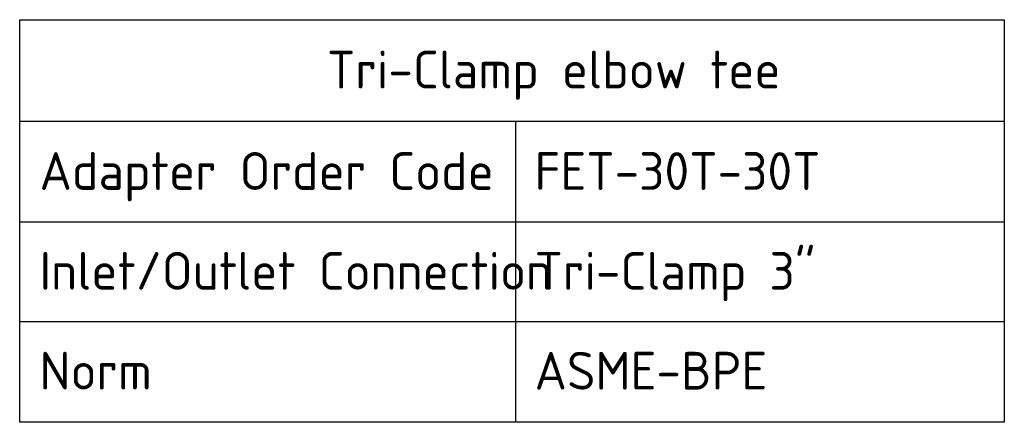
# Paper-space layout 'Invenitec-A4' of a CAD drawing. Header units: millimetres. Extents: x -51 to 244, y -44 to 247.
# Tile 8 of 8: x 151 to 242, y 210 to 247. Entities that reach past the tile are written whole.
import ezdxf
from ezdxf.enums import TextEntityAlignment as Align

# ---------------------------------------------------------------- set-up
doc = ezdxf.new("R2010")
doc.units = ezdxf.units.MM
doc.layers.add('Default', color=7, linetype='Continuous')
doc.styles.add('SEACAD_Solid_Edge_ISO', font='seiso.ttf')

# ---------------------------------------------------------------- blocks, each defined once
blk = doc.blocks.new('SE6')
at = {"layer": 'Default', "color": 7, "linetype": 'Continuous'}
for p, q in [((202.54, 196.549), (293.757, 196.549)), ((248.474, 196.549), (248.474, 187.221)), ((202.54, 187.221), (293.757, 187.221)), ((248.474, 187.221), (248.474, 177.969)), ((202.54, 177.969), (293.757, 177.969)), ((248.474, 177.969), (248.474, 168.642))]:
    blk.add_line(p, q, dxfattribs=at)
blk.add_lwpolyline([(202.54, 168.642), (202.54, 205.951), (293.757, 205.951), (293.757, 168.642), (202.54, 168.642)], dxfattribs=at)
at = {"layer": 'Default', "color": 7, "linetype": 'Continuous', "style": 'SEACAD_Solid_Edge_ISO'}
for s, p in [('Tri-Clamp elbow tee', (231.007, 203.079)), ('Adapter Order Code', (204.377, 193.677)), ('FET-30T-30T', (250.237, 193.677)), ('Inlet/Outlet Connection', (204.377, 184.425)), ('Tri-Clamp 3"', (250.237, 184.425)), ('Norm', (204.377, 175.173)), ('ASME-BPE', (250.237, 175.173))]:
    blk.add_text(s, height=3.5, dxfattribs=at).set_placement(p, align=Align.TOP_LEFT)

psp = doc.layouts.new('Invenitec-A4')

# ---------------------------------------------------------------- block references
at = {"layer": 'Default'}
psp.add_blockref('SE6', (-51.3003, 41.2022), dxfattribs=at)

doc.saveas('drawing.dxf')
